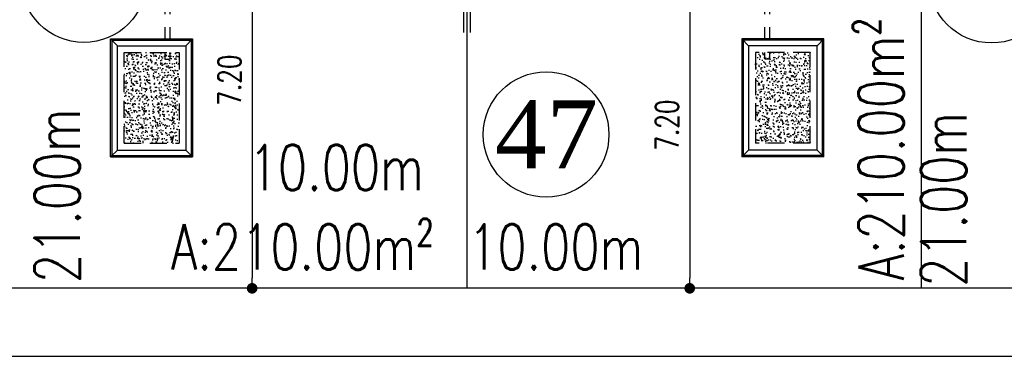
# Model space of a CAD drawing. Header units: millimetres. Extents: x 301 to 1479, y 491 to 1341.
# Tile 110 of 256: x 370 to 392, y 627 to 635. Entities that reach past the tile are written whole.
import ezdxf
from ezdxf.enums import TextEntityAlignment as Align

# ---------------------------------------------------------------- set-up
doc = ezdxf.new("R2010")
doc.units = ezdxf.units.MM
doc.header["$LTSCALE"] = 1.5
doc.header["$MEASUREMENT"] = 0
doc.linetypes.add('HIDDEN', pattern=[0.375, 0.25, -0.125])
doc.linetypes.add('PHANTOM2', pattern=[1.25, 0.625, -0.125, 0.125, -0.125, 0.125, -0.125])
for name, color, linetype in [('AP&SA', 254, 'HIDDEN'), ('Blk', 7, 'Continuous'), ('boundary', 3, 'Continuous'), ('Boundary Wall', 64, 'Continuous'), ('DIM', 6, 'Continuous'), ('Hatch Aggregate', 252, 'Continuous'), ('Kerb', 251, 'Continuous'), ('PVC Pipe 110', 69, 'Continuous'), ('ROAD', 8, 'Continuous'), ('TEXT', 7, 'Continuous'), ('TXTAREA', 10, 'Continuous')]:
    doc.layers.add(name, color=color, linetype=linetype)
doc.styles.add('RS1', font='romans.shx', dxfattribs={"width": 0.75, "height": 0.5})
doc.styles.add('RS2', font='romans.shx', dxfattribs={"width": 0.75, "height": 1})
doc.styles.add('times', font='times.ttf')
doc.dimstyles.new('Souillac5', dxfattribs={"dimscale": 0.5, "dimtxt": 0.5, "dimasz": 0.47, "dimexe": 0, "dimexo": 1, "dimgap": 0.5, "dimtad": 1, "dimzin": 0, "dimdsep": 46, "dimtxsty": 'RS1', "dimblk": 'DOT', "dimcen": 3, "dimse1": 1, "dimse2": 1, "dimclrd": 6, "dimclre": 6, "dimclrt": 7, "dimaunit": 1, "dimadec": 0, "dimazin": 0, "dimtfac": 1, "dimtofl": 0, "dimtmove": 1, "dimatfit": 3, "dimfxl": 1, "dimtolj": 1, "dimtzin": 0, "dimlwe": -1, "dimarcsym": 0})
pattern_1 = [(320, (-33568.45174, 774197.05092), (-0.018825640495, -0.21517805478), [0.0225, -0.2475]), (265, (-33568.45174, 774197.05092), (0.22565764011, 0.041625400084), [0.018, -0.198]), (10.45144446, (-33568.45331, 774197.033), (0.20683199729, -0.17355265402), [0.0191220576, -0.2103426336]), (316.1842, (-33568.39174, 774197.05092), (-0.04965578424, -0.3201723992), [0.03375, -0.37125]), (6.63563549, (-33568.39588, 774197.02424), (0.29223558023, -0.2803985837), [0.0286831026, -0.315514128]), (261.18416399, (-33568.39174, 774197.05092), (0.29223558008, -0.28039858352), [0.027, -0.2970000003]), (291, (-33568.40674, 774197.02092), (-0.1207856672, -0.179072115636), [0.0225, -0.2475]), (236, (-33568.40674, 774197.02092), (0.217545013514, -0.072994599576), [0.018, -0.198]), (341.45144474, (-33568.4168, 774197.006), (0.09675934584, -0.25206671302), [0.019122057, -0.2103426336]), (307.5, (-33568.45174, 774197.05092), (0.0998681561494, -0.003647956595), [0, -0.1956, 0, -0.201, 0, -0.19875]), (277.5, (-33568.45174, 774197.05092), (0.118323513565, -0.078920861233), [0, -0.1146, 0, -0.1911, 0, -0.07575]), (237.5, (-33568.45174, 774197.11782), (-0.00676646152, -0.160146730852), [0, -0.075, 0, -0.234, 0, -0.3105]), (227.5, (-33568.45174, 774197.14782), (0.0300314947, -0.174955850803), [0, -0.0975, 0, -0.1554, 0, -0.2205])]

# ---------------------------------------------------------------- blocks, each defined once
blk = doc.blocks.new('SSSU-D1')
at = {"layer": 'Hatch Aggregate'}
h = blk.add_hatch(dxfattribs=at)
h.set_pattern_fill('AR-CONC', color=256, scale=0.03, angle=-90)
h.set_pattern_definition(pattern_1)
h.paths.add_polyline_path([(0.105, -2), (-1.1, -2), (-1.1, -4), (0.105, -4)])
h = blk.add_hatch(dxfattribs=at)
h.set_pattern_fill('AR-CONC', color=256, scale=0.03, angle=-90)
h.set_pattern_definition(pattern_1)
h.paths.add_polyline_path([(12.795, -2), (14, -2), (14, -4), (12.795, -4)])
at = {"layer": 'AP&SA', "linetype": 'HIDDEN'}
for p, q in [((-1.1, -4), (-1.1, -2)), ((-1.1, -2), (0.105, -2)), ((0.105, -2), (0.105, -4)), ((14, -2), (12.795, -2)), ((12.795, -2), (12.795, -4)), ((14, -4), (14, -2)), ((-1.1, -4), (0.105, -4)), ((14, -4), (12.795, -4))]:
    blk.add_line(p, q, dxfattribs=at)
at = {"layer": 'Boundary Wall', "linetype": 'ByBlock'}
for p, q in [((6.375, -1.555), (6.375, 0)), ((6.525, -1.555), (6.525, 0))]:
    blk.add_line(p, q, dxfattribs=at)
at = {"layer": 'Kerb'}
for p, q in [((-1.4, -4.3), (-1.4, -1.7)), ((-1.4, -1.7), (0.405, -1.7)), ((-1.25, -1.85), (-1.4, -1.7)), ((-1.37, -4.27), (-1.37, -1.73)), ((-1.37, -1.73), (0.375, -1.73)), ((0.255, -1.85), (0.405, -1.7)), ((0.375, -1.73), (0.375, -4.27)), ((0.405, -1.7), (0.405, -4.3)), ((12.495, -1.7), (12.495, -4.3)), ((14.3, -1.7), (12.495, -1.7)), ((12.645, -1.85), (12.495, -1.7)), ((12.525, -1.73), (12.525, -4.27)), ((14.27, -1.73), (12.525, -1.73)), ((14.15, -1.85), (14.3, -1.7)), ((14.27, -4.27), (14.27, -1.73)), ((14.3, -4.3), (14.3, -1.7)), ((-1.25, -4.15), (-1.25, -1.85)), ((-1.25, -1.85), (0.255, -1.85)), ((0.255, -1.85), (0.255, -4.15)), ((14.15, -1.85), (12.645, -1.85)), ((12.645, -1.85), (12.645, -4.15)), ((14.15, -4.15), (14.15, -1.85)), ((-1.25, -4.15), (-1.4, -4.3)), ((-1.4, -4.3), (0.405, -4.3)), ((-1.37, -4.27), (0.375, -4.27)), ((-1.25, -4.15), (0.255, -4.15)), ((0.255, -4.15), (0.405, -4.3)), ((12.645, -4.15), (12.495, -4.3)), ((14.3, -4.3), (12.495, -4.3)), ((14.27, -4.27), (12.525, -4.27)), ((14.15, -4.15), (12.645, -4.15)), ((14.15, -4.15), (14.3, -4.3))]:
    blk.add_line(p, q, dxfattribs=at)
at = {"layer": 'PVC Pipe 110', "linetype": 'PHANTOM2', "ltscale": 1.5}
for p, q in [((-0.205, 0.25), (-0.205, -2.15)), ((-0.095, 0.25), (-0.095, -2.15)), ((12.995, 0.25), (12.995, -2.15)), ((13.105, 0.25), (13.105, -2.15))]:
    blk.add_line(p, q, dxfattribs=at)
at = {"layer": 'PVC Pipe 110', "linetype": 'PHANTOM2', "ltscale": 0.03}
for p, q in [((-0.205, -2.15), (-0.095, -2.15)), ((13.105, -2.15), (12.995, -2.15))]:
    blk.add_line(p, q, dxfattribs=at)
at = {"layer": 'PVC Pipe 110', "linetype": 'PHANTOM2', "ltscale": 2}
for p, q in [((-0.04, -3.963), (-0.013, -3.857)), ((12.94, -3.963), (12.913, -3.857))]:
    blk.add_line(p, q, dxfattribs=at)
blk = doc.blocks.new('_DOT')
at = {"color": 0, "linetype": 'ByBlock'}
blk.add_line((-0.5, 0), (-1, 0), dxfattribs=at)
at = {"color": 0, "linetype": 'ByBlock', "const_width": 0.5}
blk.add_lwpolyline([(-0.25, 0, 1), (0.25, 0, 1)], format="xyb", close=True, dxfattribs=at)
blk = doc.blocks.new('*D135')
at = {"layer": 'DEFPOINTS', "color": 0, "transparency": 16777216}
for p in [(375.011, 635.969), (375.011, 628.769), (375.152, 628.769)]:
    blk.add_point(p, dxfattribs=at)
at = {"layer": 'DIM', "color": 6, "lineweight": -2, "transparency": 16777216}
blk.add_line((375.152, 635.734), (375.152, 629.004), dxfattribs=at)
at = {"layer": 'DIM', "color": 6, "lineweight": -2, "transparency": 16777216, "xscale": 0.235, "yscale": 0.235, "zscale": 0.235}
for p, rotation in [((375.152, 635.969), 90), ((375.152, 628.769), 270)]:
    blk.add_blockref('_DOT', p, dxfattribs=dict(at, rotation=rotation))
at = {"layer": 'DIM', "color": 7, "transparency": 16777216, "insert": (374.652, 633.361), "char_height": 0.5, "attachment_point": 5, "rotation": 90, "style": 'RS1'}
blk.add_mtext('\\A1;7.20', dxfattribs=at)
blk = doc.blocks.new('*D138')
at = {"layer": 'DEFPOINTS', "color": 0, "transparency": 16777216}
for p in [(384.925, 635.969), (384.785, 628.769), (384.925, 628.769)]:
    blk.add_point(p, dxfattribs=at)
at = {"layer": 'DIM', "color": 6, "lineweight": -2, "transparency": 16777216}
blk.add_line((384.785, 635.734), (384.785, 629.004), dxfattribs=at)
at = {"layer": 'DIM', "color": 6, "lineweight": -2, "transparency": 16777216, "xscale": 0.235, "yscale": 0.235, "zscale": 0.235}
for p, rotation in [((384.785, 635.969), 90), ((384.785, 628.769), 270)]:
    blk.add_blockref('_DOT', p, dxfattribs=dict(at, rotation=rotation))
at = {"layer": 'DIM', "color": 7, "transparency": 16777216, "insert": (384.285, 632.369), "char_height": 0.5, "attachment_point": 5, "rotation": 90, "style": 'RS1'}
blk.add_mtext('\\A1;7.20', dxfattribs=at)

msp = doc.modelspace()

# ---------------------------------------------------------------- linework, layer by layer
at = {"layer": 'boundary'}
for p, q in [((379.8876, 628.769), (379.8876, 670.769)), ((389.8876, 628.769), (389.8876, 670.769))]:
    msp.add_line(p, q, dxfattribs=at)
at = {"layer": 'ROAD'}
for p, q in [((489.378, 628.769), (333.9661, 628.769)), ((489.378, 627.269), (333.9181, 627.269))]:
    msp.add_line(p, q, dxfattribs=at)
at = {"layer": 'TXTAREA'}
for centre in [(371.448, 635.5747), (391.4307, 635.5629), (381.624, 632.1615)]:
    msp.add_circle(centre, 1.3831, dxfattribs=at)

# ---------------------------------------------------------------- block references
at = {"layer": 'Blk'}
msp.add_blockref('SSSU-D1', (373.4376, 635.969), dxfattribs=at)

# ---------------------------------------------------------------- texts
at = {"layer": 'TEXT', "style": 'RS2', "width": 0.75}
for s, rotation, p in [('A:210.00m²', 89.98956, (389.4971, 628.9448)), ('21.00m', 89.94887, (371.3591, 628.884)), ('21.00m', 89.94887, (390.8732, 628.8023)), ('10.00m', 0.01044, (375.0767, 630.9333)), ('A:210.00m²', 359.98956, (373.366, 629.1811)), ('10.00m', 0.01044, (379.9071, 629.1818))]:
    msp.add_text(s, height=1, rotation=rotation, dxfattribs=at).set_placement(p)
at = {"layer": 'TXTAREA', "style": 'times'}
msp.add_text('47', height=1.5, dxfattribs=at).set_placement((381.6315, 632.1615), align=Align.MIDDLE_CENTER)

# ---------------------------------------------------------------- dimensions: what is measured, and where the dimension line sits
at = {"layer": 'DIM'}
dim = msp.add_linear_dim(base=(375.1516, 628.769), p1=(375.0114, 635.969), p2=(375.0114, 628.769), angle=270, dimstyle='Souillac5', override={"dimtmove": 2}, dxfattribs=at)
dim.commit()
dim.dimension.update_dxf_attribs({"geometry": '*D135', "text_midpoint": (374.6516, 633.3615), "dimtype": 160})
dim = msp.add_linear_dim(base=(384.7851, 628.769), p1=(384.9253, 635.969), p2=(384.9253, 628.769), angle=270, dimstyle='Souillac5', dxfattribs=at)
dim.commit()
dim.dimension.update_dxf_attribs({"geometry": '*D138', "text_midpoint": (384.2851, 632.369)})

doc.saveas('drawing.dxf')
